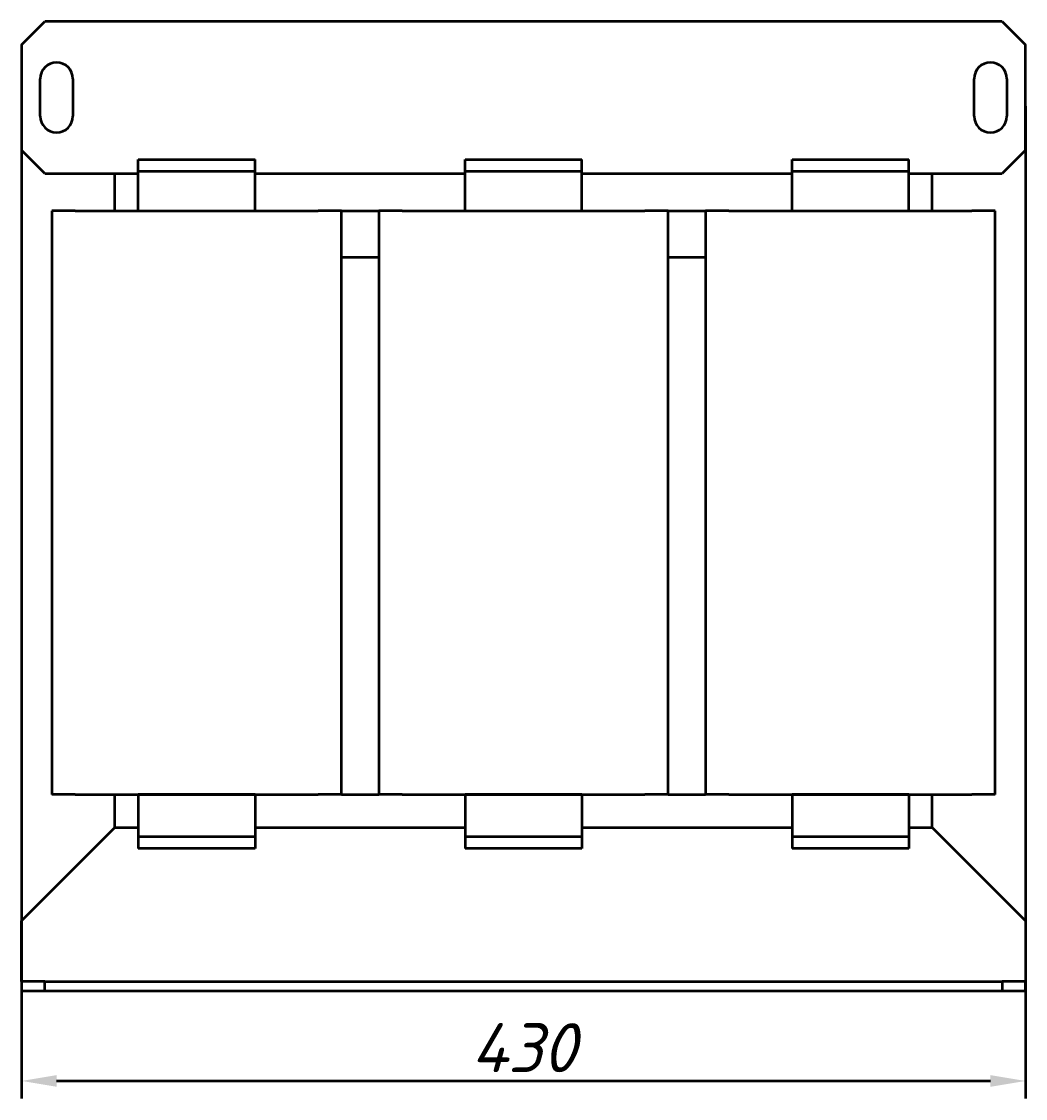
# Model space of a CAD drawing. Header units: millimetres. Extents: x 469 to 1988, y -479 to 1034.
# Tile 2 of 4: x 513 to 943, y 13 to 474. Entities that reach past the tile are written whole.
import ezdxf

# ---------------------------------------------------------------- set-up
doc = ezdxf.new("R2010")
doc.units = ezdxf.units.MM
doc.layers.get('Defpoints').update_dxf_attribs({"lineweight": 25})
doc.layers.add('Осн_СБ', color=7, linetype='Continuous', lineweight=50)
doc.styles.add('ГОСТ', font='isocpeui.ttf')
doc.dimstyles.new('ISO-25', dxfattribs={"dimtxt": 3.5, "dimasz": 2.5, "dimexe": 1.25, "dimexo": 0.625, "dimtad": 1, "dimdec": 0, "dimtxsty": 'ГОСТ', "dimcen": 2.5, "dimclrd": 256, "dimclre": 256, "dimclrt": 256, "dimadec": 0, "dimazin": 0, "dimtfac": 1, "dimtdec": 0, "dimtmove": 0, "dimatfit": 3, "dimfxl": 1, "dimlwd": -1, "dimlwe": -1, "dimarcsym": 0})

# ---------------------------------------------------------------- blocks, each defined once
blk = doc.blocks.new('*D296')
at = {"layer": 'Defpoints', "color": 0, "transparency": 16777216}
for p in [(512.69, 441.4), (942.69, 441.4), (942.69, 20.32)]:
    blk.add_point(p, dxfattribs=at)
at = {"layer": 'Осн_СБ', "transparency": 16777216}
for p, q in [((512.69, 437.65), (512.69, 12.82)), ((942.69, 437.65), (942.69, 12.82)), ((527.69, 20.32), (927.69, 20.32))]:
    blk.add_line(p, q, dxfattribs=at)
for points in [[(527.69, 22.82), (527.69, 17.82), (512.69, 20.32)], [(927.69, 22.82), (927.69, 17.82), (942.69, 20.32)]]:
    blk.add_solid(points, dxfattribs=at)
at = {"layer": 'Осн_СБ', "transparency": 16777216, "insert": (727.69, 34.57), "char_height": 21, "attachment_point": 5, "style": 'ГОСТ'}
blk.add_mtext('430', dxfattribs=at)

msp = doc.modelspace()

# ---------------------------------------------------------------- linework, layer by layer
at = {"layer": 'Осн_СБ'}
for p, q in [((512.69, 463.9), (522.69, 473.9)), ((932.69, 473.9), (522.69, 473.9)), ((932.69, 473.9), (942.69, 463.9)), ((512.69, 463.9), (512.69, 418.9)), ((942.69, 418.9), (942.69, 463.9)), ((520.69, 433.4), (520.69, 449.4)), ((534.69, 449.4), (534.69, 433.4)), ((920.69, 433.4), (920.69, 449.4)), ((934.69, 449.4), (934.69, 433.4)), ((522.69, 408.9), (512.69, 418.9)), ((942.69, 418.9), (932.69, 408.9)), ((562.69, 409.9), (562.69, 414.9)), ((562.69, 414.9), (612.69, 414.9)), ((612.69, 409.9), (612.69, 414.9)), ((702.69, 409.9), (702.69, 414.9)), ((702.69, 414.9), (752.69, 414.9)), ((752.69, 409.9), (752.69, 414.9)), ((842.69, 414.9), (892.69, 414.9)), ((842.69, 409.9), (842.69, 414.9)), ((892.69, 409.9), (892.69, 414.9)), ((522.69, 408.9), (562.69, 408.9)), ((552.69, 392.9), (552.69, 408.9)), ((562.69, 392.9), (562.69, 409.9)), ((562.69, 409.9), (612.69, 409.9)), ((612.69, 392.9), (612.69, 409.9)), ((612.69, 408.9), (702.69, 408.9)), ((702.69, 392.9), (702.69, 409.9)), ((702.69, 409.9), (752.69, 409.9)), ((752.69, 392.9), (752.69, 409.9)), ((752.69, 408.9), (842.69, 408.9)), ((842.69, 392.9), (842.69, 409.9)), ((842.69, 409.9), (892.69, 409.9)), ((892.69, 392.9), (892.69, 409.9)), ((892.69, 408.9), (932.69, 408.9)), ((902.69, 392.9), (902.69, 408.9)), ((535.69, 392.9), (525.69, 392.9)), ((525.69, 392.9), (525.69, 142.9)), ((535.69, 392.9), (639.69, 392.9)), ((649.69, 392.9), (639.69, 392.9)), ((649.69, 142.9), (649.69, 392.9)), ((649.69, 392.9), (665.69, 392.9)), ((675.69, 392.9), (665.69, 392.9)), ((665.69, 392.9), (665.69, 142.9)), ((675.69, 392.9), (779.69, 392.9)), ((789.69, 392.9), (779.69, 392.9)), ((789.69, 142.9), (789.69, 392.9)), ((789.69, 392.9), (805.69, 392.9)), ((815.69, 392.9), (805.69, 392.9)), ((805.69, 392.9), (805.69, 142.9)), ((815.69, 392.9), (919.69, 392.9)), ((929.69, 392.9), (919.69, 392.9)), ((929.69, 142.9), (929.69, 392.9)), ((665.69, 372.9), (649.69, 372.9)), ((805.69, 372.9), (789.69, 372.9)), ((535.69, 142.9), (525.69, 142.9)), ((535.69, 142.9), (639.69, 142.9)), ((552.69, 128.9), (552.69, 142.9)), ((562.69, 142.9), (562.69, 124.9)), ((612.69, 142.9), (562.69, 142.9)), ((612.69, 142.9), (612.69, 124.9)), ((649.69, 142.9), (639.69, 142.9)), ((649.69, 142.9), (665.69, 142.9)), ((675.69, 142.9), (665.69, 142.9)), ((675.69, 142.9), (779.69, 142.9)), ((702.69, 142.9), (702.69, 124.9)), ((752.69, 142.9), (702.69, 142.9)), ((752.69, 142.9), (752.69, 124.9)), ((789.69, 142.9), (779.69, 142.9)), ((789.69, 142.9), (805.69, 142.9)), ((815.69, 142.9), (805.69, 142.9)), ((815.69, 142.9), (919.69, 142.9)), ((842.69, 142.9), (842.69, 124.9)), ((892.69, 142.9), (842.69, 142.9)), ((892.69, 142.9), (892.69, 124.9)), ((902.69, 128.9), (902.69, 142.9)), ((929.69, 142.9), (919.69, 142.9)), ((552.69, 128.9), (512.69, 88.9)), ((552.69, 128.9), (562.69, 128.9)), ((612.69, 124.9), (562.69, 124.9)), ((562.69, 124.9), (562.69, 119.9)), ((612.69, 128.9), (702.69, 128.9)), ((612.69, 124.9), (612.69, 119.9)), ((702.69, 124.9), (702.69, 119.9)), ((752.69, 124.9), (702.69, 124.9)), ((752.69, 128.9), (842.69, 128.9)), ((752.69, 124.9), (752.69, 119.9)), ((842.69, 124.9), (842.69, 119.9)), ((892.69, 124.9), (842.69, 124.9)), ((892.69, 128.9), (902.69, 128.9)), ((892.69, 124.9), (892.69, 119.9)), ((942.69, 88.9), (902.69, 128.9)), ((612.69, 119.9), (562.69, 119.9)), ((752.69, 119.9), (702.69, 119.9)), ((892.69, 119.9), (842.69, 119.9)), ((512.69, 62.9), (512.69, 88.9)), ((942.69, 88.9), (942.69, 62.9)), ((522.69, 62.9), (512.69, 62.9)), ((512.69, 62.9), (512.69, 58.9)), ((522.69, 58.9), (522.69, 62.9)), ((522.69, 62.9), (932.69, 62.9)), ((942.69, 62.9), (932.69, 62.9)), ((932.69, 62.9), (932.69, 58.9)), ((942.69, 58.9), (942.69, 62.9)), ((512.69, 58.9), (522.69, 58.9)), ((522.69, 58.9), (932.69, 58.9)), ((932.69, 58.9), (942.69, 58.9))]:
    msp.add_line(p, q, dxfattribs=at)
for centre, start, end in [((527.69, 449.4), 0, 180), ((927.69, 449.4), 0, 180), ((527.69, 433.4), 180, 0), ((927.69, 433.4), 180, 0)]:
    msp.add_arc(centre, 7, start, end, dxfattribs=at)

# ---------------------------------------------------------------- dimensions: what is measured, and where the dimension line sits
dim = msp.add_linear_dim(base=(942.69, 20.32), p1=(512.69, 441.4), p2=(942.69, 441.4), dimstyle='ISO-25', dxfattribs=at)
dim.commit()
dim.dimension.update_dxf_attribs({"geometry": '*D296', "text_midpoint": (727.69, 34.57)})

doc.saveas('drawing.dxf')
